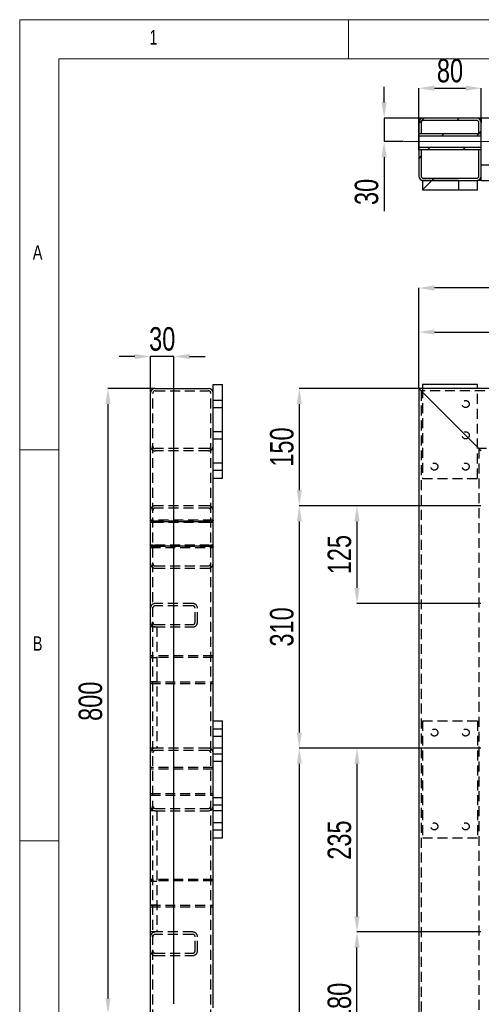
# Model space of a CAD drawing. Header units: millimetres. Extents: x 5 to 589, y 5 to 415.
# Tile 7 of 17: x 5 to 64, y 289 to 415. Entities that reach past the tile are written whole.
import ezdxf

# ---------------------------------------------------------------- set-up
doc = ezdxf.new("R2010")
doc.units = ezdxf.units.MM
doc.header["$PDSIZE"] = -1
doc.linetypes.add('CENTERX2', pattern=[20.32, 12.7, -2.54, 2.54, -2.54])
doc.linetypes.add('HIDDEN', pattern=[1.905, 1.27, -0.635])
for name, color, linetype in [('COTES', 1, 'Continuous'), ('NOTES', 6, 'Continuous'), ('TRAIT-FINS', 9, 'Continuous'), ('TRAIT-MIXTES', 3, 'CENTERX2'), ('TRAIT-TIRET', 2, 'HIDDEN')]:
    doc.layers.add(name, color=color, linetype=linetype)
doc.layers.add('TRAIT-FORT', color=4, linetype='Continuous', lineweight=25)
doc.styles.add('SLDTEXTSTYLE0', font='TXT', dxfattribs={"width": 0.75})
doc.dimstyles.new('SLDDIMSTYLE1', dxfattribs={"dimtxt": 3, "dimasz": 2, "dimexe": 0, "dimexo": 0.0625, "dimgap": 0.75, "dimtad": 0, "dimtih": 1, "dimtoh": 1, "dimdec": 0, "dimlfac": 10, "dimrnd": 1e-09, "dimzin": 12, "dimdsep": 46, "dimtxsty": 'SLDTEXTSTYLE0', "dimsah": 1, "dimcen": 0.09, "dimadec": 0, "dimazin": 3, "dimtfac": 1, "dimtdec": 0, "dimtofl": 0, "dimtmove": 0, "dimatfit": 3, "dimfxl": 1, "dimfrac": 2, "dimtolj": 1, "dimtzin": 12, "dimarcsym": 0})
doc.dimstyles.new('SLDDIMSTYLE2', dxfattribs={"dimtxt": 3, "dimasz": 2, "dimexe": 0, "dimexo": 0.0625, "dimgap": 0.75, "dimtad": 1, "dimdec": 0, "dimlfac": 10, "dimrnd": 1e-09, "dimzin": 12, "dimdsep": 46, "dimtxsty": 'SLDTEXTSTYLE0', "dimsah": 1, "dimcen": 0.09, "dimadec": 0, "dimazin": 3, "dimtfac": 1, "dimtdec": 0, "dimtofl": 0, "dimtmove": 0, "dimatfit": 3, "dimfxl": 1, "dimfrac": 2, "dimtolj": 1, "dimtzin": 12, "dimarcsym": 0})
doc.dimstyles.new('SLDDIMSTYLE6', dxfattribs={"dimtxt": 3, "dimasz": 2, "dimexe": 0, "dimexo": 0.0625, "dimgap": 0.75, "dimtad": 1, "dimdec": 0, "dimlfac": 10, "dimrnd": 1e-09, "dimzin": 12, "dimdsep": 46, "dimtxsty": 'SLDTEXTSTYLE0', "dimsah": 1, "dimcen": 0.09, "dimadec": 0, "dimazin": 3, "dimtfac": 1, "dimtdec": 0, "dimtmove": 0, "dimatfit": 0, "dimfxl": 1, "dimfrac": 2, "dimtolj": 1, "dimtzin": 12, "dimarcsym": 0})
pattern_1 = [(45, (0, 0), (-13.4704, 13.4704), []), (45, (4.49, 0), (-13.4704, 13.4704), []), (45, (8.98, 0), (-13.4704, 13.4704), []), (45, (13.47, 0), (-13.4704, 13.4704), [])]

# ---------------------------------------------------------------- blocks, each defined once
blk = doc.blocks.new('_D_11')
at = {"layer": 'COTES', "color": 0, "lineweight": -2, "transparency": 16777216}
blk.add_line((67.45, 317.55), (67.45, 69.67), dxfattribs=at)
at = {"layer": 'Defpoints', "color": 0, "transparency": 16777216}
for p in [(67.45, 317.62), (55.98, 80.86), (67.45, 69.67)]:
    blk.add_point(p, dxfattribs=at)
at = {"layer": 'COTES', "color": 0, "transparency": 16777216, "insert": (67.45, 66.67), "char_height": 3, "attachment_point": 5, "rotation": 90, "style": 'SLDTEXTSTYLE0'}
blk.add_mtext('\\A1;115', dxfattribs=at)
blk = doc.blocks.new('_D_15')
at = {"layer": 'COTES', "color": 0, "lineweight": -2, "transparency": 16777216}
for p, q in [((152.98, 346.26), (152.98, 77.67)), ((152.98, 77.67), (146.77, 73.67)), ((146.77, 73.67), (146.77, 69.67))]:
    blk.add_line(p, q, dxfattribs=at)
at = {"layer": 'Defpoints', "color": 0, "transparency": 16777216}
for p in [(152.98, 346.32), (55.98, 80.86), (146.77, 69.67)]:
    blk.add_point(p, dxfattribs=at)
at = {"layer": 'COTES', "color": 0, "transparency": 16777216, "insert": (146.77, 66.11), "char_height": 3, "attachment_point": 5, "rotation": 90, "style": 'SLDTEXTSTYLE0'}
blk.add_mtext('\\A1;970', dxfattribs=at)
blk = doc.blocks.new('_D_16')
at = {"layer": 'COTES', "color": 0, "lineweight": -2, "transparency": 16777216}
blk.add_line((157.3, 331.84), (157.3, 69.67), dxfattribs=at)
at = {"layer": 'Defpoints', "color": 0, "transparency": 16777216}
for p in [(157.3, 331.9), (55.98, 80.86), (157.3, 69.67)]:
    blk.add_point(p, dxfattribs=at)
at = {"layer": 'COTES', "color": 0, "transparency": 16777216, "insert": (157.3, 65.74), "char_height": 3, "attachment_point": 5, "rotation": 90, "style": 'SLDTEXTSTYLE0'}
blk.add_mtext('\\A1;1013', dxfattribs=at)
blk = doc.blocks.new('_D_17')
at = {"layer": 'COTES', "color": 0, "lineweight": -2, "transparency": 16777216}
for p, q in [((55.92, 367.86), (40.73, 367.86)), ((40.73, 365.86), (40.73, 354.86)), ((63.92, 352.86), (40.73, 352.86))]:
    blk.add_line(p, q, dxfattribs=at)
at = {"layer": 'COTES', "color": 0, "transparency": 16777216}
for points in [[(40.4, 365.86), (41.06, 365.86), (40.73, 367.86)], [(40.4, 354.86), (41.06, 354.86), (40.73, 352.86)]]:
    blk.add_solid(points, dxfattribs=at)
at = {"layer": 'Defpoints', "color": 0, "transparency": 16777216}
for p in [(55.98, 367.86), (40.73, 352.86), (63.98, 352.86)]:
    blk.add_point(p, dxfattribs=at)
at = {"layer": 'COTES', "color": 0, "transparency": 16777216, "insert": (36.98, 360.36), "char_height": 3, "attachment_point": 2, "rotation": 90, "style": 'SLDTEXTSTYLE0'}
blk.add_mtext('\\A1;150', dxfattribs=at)
blk = doc.blocks.new('_D_18')
at = {"layer": 'COTES', "color": 0, "lineweight": -2, "transparency": 16777216}
for p, q in [((63.92, 352.86), (40.73, 352.86)), ((40.73, 350.86), (40.73, 323.86)), ((63.92, 321.86), (40.73, 321.86))]:
    blk.add_line(p, q, dxfattribs=at)
at = {"layer": 'COTES', "color": 0, "transparency": 16777216}
for points in [[(40.4, 350.86), (41.06, 350.86), (40.73, 352.86)], [(40.4, 323.86), (41.06, 323.86), (40.73, 321.86)]]:
    blk.add_solid(points, dxfattribs=at)
at = {"layer": 'Defpoints', "color": 0, "transparency": 16777216}
for p in [(63.98, 352.86), (40.73, 321.86), (63.98, 321.86)]:
    blk.add_point(p, dxfattribs=at)
at = {"layer": 'COTES', "color": 0, "transparency": 16777216, "insert": (36.98, 337.36), "char_height": 3, "attachment_point": 2, "rotation": 90, "style": 'SLDTEXTSTYLE0'}
blk.add_mtext('\\A1;310', dxfattribs=at)
blk = doc.blocks.new('_D_19')
at = {"layer": 'COTES', "color": 0, "lineweight": -2, "transparency": 16777216}
for p, q in [((63.92, 321.86), (40.73, 321.86)), ((40.73, 319.86), (40.73, 228.36)), ((63.92, 226.36), (40.73, 226.36))]:
    blk.add_line(p, q, dxfattribs=at)
at = {"layer": 'COTES', "color": 0, "transparency": 16777216}
for points in [[(40.4, 319.86), (41.06, 319.86), (40.73, 321.86)], [(40.4, 228.36), (41.06, 228.36), (40.73, 226.36)]]:
    blk.add_solid(points, dxfattribs=at)
at = {"layer": 'Defpoints', "color": 0, "transparency": 16777216}
for p in [(63.98, 321.86), (40.73, 226.36), (63.98, 226.36)]:
    blk.add_point(p, dxfattribs=at)
at = {"layer": 'COTES', "color": 0, "transparency": 16777216, "insert": (36.98, 274.11), "char_height": 3, "attachment_point": 2, "rotation": 90, "style": 'SLDTEXTSTYLE0'}
blk.add_mtext('\\A1;955', dxfattribs=at)
blk = doc.blocks.new('_D_21')
at = {"layer": 'COTES', "color": 0, "lineweight": -2, "transparency": 16777216}
for p, q in [((63.92, 352.86), (48.09, 352.86)), ((48.09, 350.86), (48.09, 342.36)), ((63.92, 340.36), (48.09, 340.36))]:
    blk.add_line(p, q, dxfattribs=at)
at = {"layer": 'COTES', "color": 0, "transparency": 16777216}
for points in [[(47.76, 350.86), (48.43, 350.86), (48.09, 352.86)], [(47.76, 342.36), (48.43, 342.36), (48.09, 340.36)]]:
    blk.add_solid(points, dxfattribs=at)
at = {"layer": 'Defpoints', "color": 0, "transparency": 16777216}
for p in [(63.98, 352.86), (48.09, 340.36), (63.98, 340.36)]:
    blk.add_point(p, dxfattribs=at)
at = {"layer": 'COTES', "color": 0, "transparency": 16777216, "insert": (44.34, 346.61), "char_height": 3, "attachment_point": 2, "rotation": 90, "style": 'SLDTEXTSTYLE0'}
blk.add_mtext('\\A1;125', dxfattribs=at)
blk = doc.blocks.new('_D_22')
at = {"layer": 'COTES', "color": 0, "lineweight": -2, "transparency": 16777216}
for p, q in [((63.92, 321.86), (48.09, 321.86)), ((48.09, 319.86), (48.09, 300.36)), ((63.92, 298.36), (48.09, 298.36))]:
    blk.add_line(p, q, dxfattribs=at)
at = {"layer": 'COTES', "color": 0, "transparency": 16777216}
for points in [[(47.76, 319.86), (48.43, 319.86), (48.09, 321.86)], [(47.76, 300.36), (48.43, 300.36), (48.09, 298.36)]]:
    blk.add_solid(points, dxfattribs=at)
at = {"layer": 'Defpoints', "color": 0, "transparency": 16777216}
for p in [(63.98, 321.86), (48.09, 298.36), (63.98, 298.36)]:
    blk.add_point(p, dxfattribs=at)
at = {"layer": 'COTES', "color": 0, "transparency": 16777216, "insert": (44.34, 310.11), "char_height": 3, "attachment_point": 2, "rotation": 90, "style": 'SLDTEXTSTYLE0'}
blk.add_mtext('\\A1;235', dxfattribs=at)
blk = doc.blocks.new('_D_23')
at = {"layer": 'COTES', "color": 0, "lineweight": -2, "transparency": 16777216}
for p, q in [((63.92, 298.36), (48.09, 298.36)), ((48.09, 282.36), (48.09, 296.36)), ((63.92, 280.36), (48.09, 280.36))]:
    blk.add_line(p, q, dxfattribs=at)
at = {"layer": 'COTES', "color": 0, "transparency": 16777216}
for points in [[(47.76, 296.36), (48.43, 296.36), (48.09, 298.36)], [(47.76, 282.36), (48.43, 282.36), (48.09, 280.36)]]:
    blk.add_solid(points, dxfattribs=at)
at = {"layer": 'Defpoints', "color": 0, "transparency": 16777216}
for p in [(48.09, 298.36), (63.98, 298.36), (63.98, 280.36)]:
    blk.add_point(p, dxfattribs=at)
at = {"layer": 'COTES', "color": 0, "transparency": 16777216, "insert": (44.34, 289.36), "char_height": 3, "attachment_point": 2, "rotation": 90, "style": 'SLDTEXTSTYLE0'}
blk.add_mtext('\\A1;180', dxfattribs=at)
blk = doc.blocks.new('_D_31')
at = {"layer": 'COTES', "color": 0, "lineweight": -2, "transparency": 16777216}
for p, q in [((55.98, 367.93), (55.98, 380.7)), ((157.98, 380.7), (57.98, 380.7)), ((159.98, 367.93), (159.98, 380.7))]:
    blk.add_line(p, q, dxfattribs=at)
at = {"layer": 'COTES', "color": 0, "transparency": 16777216}
for points in [[(57.98, 381.03), (57.98, 380.36), (55.98, 380.7)], [(157.98, 381.03), (157.98, 380.36), (159.98, 380.7)]]:
    blk.add_solid(points, dxfattribs=at)
at = {"layer": 'Defpoints', "color": 0, "transparency": 16777216}
for p in [(55.98, 380.7), (55.98, 367.86), (159.98, 367.86)]:
    blk.add_point(p, dxfattribs=at)
at = {"layer": 'COTES', "color": 0, "transparency": 16777216, "insert": (107.98, 384.45), "char_height": 3, "attachment_point": 2, "style": 'SLDTEXTSTYLE0'}
blk.add_mtext('\\A1;1040', dxfattribs=at)
blk = doc.blocks.new('_D_33')
at = {"layer": 'COTES', "color": 0, "lineweight": -2, "transparency": 16777216}
for p, q in [((55.98, 367.93), (55.98, 375.06)), ((57.98, 375.06), (108.98, 375.06)), ((110.98, 337.43), (110.98, 375.06))]:
    blk.add_line(p, q, dxfattribs=at)
at = {"layer": 'COTES', "color": 0, "transparency": 16777216}
for points in [[(57.98, 375.39), (57.98, 374.73), (55.98, 375.06)], [(108.98, 375.39), (108.98, 374.73), (110.98, 375.06)]]:
    blk.add_solid(points, dxfattribs=at)
at = {"layer": 'Defpoints', "color": 0, "transparency": 16777216}
for p in [(110.98, 375.06), (55.98, 367.86), (110.98, 337.36)]:
    blk.add_point(p, dxfattribs=at)
at = {"layer": 'COTES', "color": 0, "transparency": 16777216, "insert": (83.48, 378.81), "char_height": 3, "attachment_point": 2, "style": 'SLDTEXTSTYLE0'}
blk.add_mtext('\\A1;550', dxfattribs=at)
blk = doc.blocks.new('_D_42')
at = {"layer": 'COTES', "color": 0, "lineweight": -2, "transparency": 16777216}
for p, q in [((51.56, 404.42), (51.56, 406.42)), ((63.92, 402.42), (51.56, 402.42)), ((51.56, 402.42), (51.56, 399.42)), ((54.05, 399.42), (51.56, 399.42)), ((51.56, 397.42), (51.56, 390.54))]:
    blk.add_line(p, q, dxfattribs=at)
at = {"layer": 'COTES', "color": 0, "transparency": 16777216}
for points in [[(51.23, 404.42), (51.89, 404.42), (51.56, 402.42)], [(51.23, 397.42), (51.89, 397.42), (51.56, 399.42)]]:
    blk.add_solid(points, dxfattribs=at)
at = {"layer": 'Defpoints', "color": 0, "transparency": 16777216}
for p in [(51.56, 402.42), (63.98, 402.42), (54.11, 399.42)]:
    blk.add_point(p, dxfattribs=at)
at = {"layer": 'COTES', "color": 0, "transparency": 16777216, "insert": (47.81, 392.98), "char_height": 3, "attachment_point": 2, "rotation": 90, "style": 'SLDTEXTSTYLE0'}
blk.add_mtext('\\A1;30', dxfattribs=at)
blk = doc.blocks.new('_D_46')
at = {"layer": 'COTES', "color": 0, "lineweight": -2, "transparency": 16777216}
for p, q in [((55.98, 400.53), (55.98, 406.24)), ((57.98, 406.24), (61.98, 406.24)), ((63.98, 400.53), (63.98, 406.24))]:
    blk.add_line(p, q, dxfattribs=at)
at = {"layer": 'COTES', "color": 0, "transparency": 16777216}
for points in [[(57.98, 406.57), (57.98, 405.91), (55.98, 406.24)], [(61.98, 406.57), (61.98, 405.91), (63.98, 406.24)]]:
    blk.add_solid(points, dxfattribs=at)
at = {"layer": 'Defpoints', "color": 0, "transparency": 16777216}
for p in [(63.98, 406.24), (55.98, 400.47), (63.98, 400.47)]:
    blk.add_point(p, dxfattribs=at)
at = {"layer": 'COTES', "color": 0, "transparency": 16777216, "insert": (59.98, 409.99), "char_height": 3, "attachment_point": 2, "style": 'SLDTEXTSTYLE0'}
blk.add_mtext('\\A1;80', dxfattribs=at)
blk = doc.blocks.new('_D_86')
at = {"layer": 'COTES', "color": 0, "lineweight": -2, "transparency": 16777216}
for p, q in [((22.25, 367.86), (16.28, 367.86)), ((16.28, 365.86), (16.28, 289.86)), ((23.4, 287.86), (16.28, 287.86))]:
    blk.add_line(p, q, dxfattribs=at)
at = {"layer": 'COTES', "color": 0, "transparency": 16777216}
for points in [[(15.95, 365.86), (16.61, 365.86), (16.28, 367.86)], [(15.95, 289.86), (16.61, 289.86), (16.28, 287.86)]]:
    blk.add_solid(points, dxfattribs=at)
at = {"layer": 'Defpoints', "color": 0, "transparency": 16777216}
for p in [(22.31, 367.86), (16.28, 287.86), (23.46, 287.86)]:
    blk.add_point(p, dxfattribs=at)
at = {"layer": 'COTES', "color": 0, "transparency": 16777216, "insert": (12.53, 327.86), "char_height": 3, "attachment_point": 2, "rotation": 90, "style": 'SLDTEXTSTYLE0'}
blk.add_mtext('\\A1;800', dxfattribs=at)
blk = doc.blocks.new('_D_87')
at = {"layer": 'COTES', "color": 0, "lineweight": -2, "transparency": 16777216}
for p, q in [((19.71, 371.94), (17.71, 371.94)), ((21.71, 367.33), (21.71, 371.94)), ((24.71, 371.94), (21.71, 371.94)), ((24.71, 289.18), (24.71, 371.94)), ((26.71, 371.94), (28.71, 371.94))]:
    blk.add_line(p, q, dxfattribs=at)
at = {"layer": 'COTES', "color": 0, "transparency": 16777216}
for points in [[(19.71, 372.27), (19.71, 371.61), (21.71, 371.94)], [(26.71, 372.27), (26.71, 371.61), (24.71, 371.94)]]:
    blk.add_solid(points, dxfattribs=at)
at = {"layer": 'Defpoints', "color": 0, "transparency": 16777216}
for p in [(21.71, 371.94), (21.71, 367.26), (24.71, 289.11)]:
    blk.add_point(p, dxfattribs=at)
at = {"layer": 'COTES', "color": 0, "transparency": 16777216, "insert": (23.21, 375.69), "char_height": 3, "attachment_point": 2, "style": 'SLDTEXTSTYLE0'}
blk.add_mtext('\\A1;30', dxfattribs=at)

msp = doc.modelspace()

# ---------------------------------------------------------------- hatches: boundary and pattern name
at = {"layer": 'TRAIT-FINS'}
h = msp.add_hatch(dxfattribs=at)
h.set_pattern_fill('DIN 201 ACIER ET FONTE', color=256, style=0, pattern_type=2)
h.set_pattern_definition(pattern_1)
edge = h.paths.add_edge_path(flags=0)
edge.add_line((63.38, 402.42), (56.58, 402.42))
edge.add_arc((56.58, 401.82), 0.6, 90, 180)
edge.add_line((55.98, 401.82), (55.98, 400.47))
edge.add_line((55.98, 400.47), (56.28, 400.47))
edge.add_line((56.28, 400.47), (56.28, 401.82))
edge.add_arc((56.58, 401.82), 0.3, 90, 180, ccw=False)
edge.add_line((56.58, 402.12), (63.38, 402.12))
edge.add_arc((63.38, 401.82), 0.3, 0, 90, ccw=False)
edge.add_line((63.68, 401.82), (63.68, 400.47))
edge.add_line((63.68, 400.47), (63.98, 400.47))
edge.add_line((63.98, 400.47), (63.98, 401.82))
edge.add_arc((63.38, 401.82), 0.6, 0, 90)
h = msp.add_hatch(dxfattribs=at)
h.set_pattern_fill('DIN 201 ACIER ET FONTE', color=256, style=0, pattern_type=2)
h.set_pattern_definition(pattern_1)
h.paths.add_polyline_path([(55.98, 400.47), (55.98, 400.17), (63.98, 400.17), (63.98, 400.47)], flags=0)
h = msp.add_hatch(dxfattribs=at)
h.set_pattern_fill('DIN 201 ACIER ET FONTE', color=256, style=0, pattern_type=2)
h.set_pattern_definition(pattern_1)
h.paths.add_polyline_path([(63.98, 398.37), (63.98, 398.67), (55.98, 398.67), (55.98, 398.37)], flags=0)
h = msp.add_hatch(dxfattribs=at)
h.set_pattern_fill('DIN 201 ACIER ET FONTE', color=256, style=0, pattern_type=2)
h.set_pattern_definition(pattern_1)
edge = h.paths.add_edge_path(flags=0)
edge.add_arc((63.38, 395.02), 0.3, 270, 360, ccw=False)
edge.add_line((63.38, 394.72), (56.58, 394.72))
edge.add_arc((56.58, 395.02), 0.3, 180, 270, ccw=False)
edge.add_line((56.28, 395.02), (56.28, 398.37))
edge.add_line((56.28, 398.37), (55.98, 398.37))
edge.add_line((55.98, 398.37), (55.98, 395.02))
edge.add_arc((56.58, 395.02), 0.6, 180, 270)
edge.add_line((56.58, 394.42), (63.38, 394.42))
edge.add_arc((63.38, 395.02), 0.6, 270, 360)
edge.add_line((63.98, 395.02), (63.98, 398.37))
edge.add_line((63.98, 398.37), (63.68, 398.37))
edge.add_line((63.68, 398.37), (63.68, 395.02))
h = msp.add_hatch(dxfattribs=at)
h.set_pattern_fill('DIN 201 ACIER ET FONTE', color=256, style=0, pattern_type=2)
h.set_pattern_definition(pattern_1)
h.paths.add_polyline_path([(61.08, 394.42), (56.48, 394.42), (56.48, 393.22), (61.08, 393.22)], flags=0)

# ---------------------------------------------------------------- linework, layer by layer
at = {"lineweight": 18}
for p, q in [((589, 415), (5, 415)), ((5, 415), (5, 5)), ((47, 410), (47, 415)), ((584, 410), (10, 410)), ((10, 410), (10, 10)), ((10, 360), (5, 360)), ((5, 310), (10, 310))]:
    msp.add_line(p, q, dxfattribs=at)
at = {"layer": 'TRAIT-FORT', "lineweight": 25}
for p, q in [((55.98, 401.82), (55.98, 400.47)), ((56.28, 401.82), (56.28, 400.47)), ((63.38, 402.42), (56.58, 402.42)), ((63.38, 402.12), (56.58, 402.12)), ((63.98, 402.42), (63.38, 402.42)), ((63.68, 400.47), (63.68, 401.82)), ((151.98, 402.42), (63.98, 402.42)), ((63.98, 402.42), (63.98, 401.82)), ((63.98, 400.47), (63.98, 401.82)), ((55.98, 400.47), (63.98, 400.47)), ((55.98, 400.47), (55.98, 400.17)), ((55.98, 398.37), (55.98, 400.47)), ((55.98, 400.47), (56.28, 400.47)), ((63.68, 400.47), (63.98, 400.47)), ((63.98, 400.17), (63.98, 400.47)), ((55.98, 400.17), (55.98, 398.67)), ((55.98, 400.17), (63.98, 400.17)), ((63.98, 398.67), (63.98, 400.17)), ((63.98, 398.67), (55.98, 398.67)), ((55.98, 398.67), (55.98, 398.37)), ((63.98, 398.37), (55.98, 398.37)), ((55.98, 398.37), (55.98, 395.02)), ((56.28, 398.37), (55.98, 398.37)), ((56.28, 398.37), (56.28, 395.02)), ((63.68, 395.02), (63.68, 398.37)), ((63.98, 398.37), (63.68, 398.37)), ((63.98, 398.37), (63.98, 398.67)), ((63.98, 395.02), (63.98, 398.37)), ((151.98, 396.42), (63.98, 396.42)), ((61.08, 394.42), (56.48, 394.42)), ((56.48, 394.42), (56.48, 393.22)), ((56.58, 394.72), (63.38, 394.72)), ((56.58, 394.42), (63.38, 394.42)), ((61.08, 394.42), (61.08, 393.22)), ((63.48, 393.22), (63.48, 394.42)), ((63.98, 394.42), (63.48, 394.42)), ((63.98, 394.42), (63.98, 395.02)), ((63.98, 394.42), (85.18, 394.42)), ((61.08, 393.22), (56.48, 393.22)), ((63.48, 393.22), (61.08, 393.22)), ((22.31, 367.86), (29.11, 367.86)), ((29.71, 368.36), (30.91, 368.36)), ((29.71, 356.36), (29.71, 368.36)), ((30.91, 356.36), (30.91, 368.36)), ((55.98, 367.86), (55.98, 80.86)), ((159.98, 367.86), (55.98, 367.86)), ((56.48, 368.36), (56.48, 367.86)), ((63.48, 368.36), (56.48, 368.36)), ((63.48, 367.86), (63.48, 368.36)), ((21.71, 81.46), (21.71, 367.26)), ((56.58, 367.26), (63.38, 360.46)), ((30.91, 356.36), (29.71, 356.36)), ((29.71, 325.36), (29.71, 356.36)), ((29.71, 310.36), (29.71, 325.36)), ((29.71, 325.36), (30.91, 325.36)), ((30.91, 310.36), (30.91, 325.36)), ((30.91, 310.36), (29.71, 310.36)), ((29.71, 288.66), (29.71, 310.36))]:
    msp.add_line(p, q, dxfattribs=at)
at = {"layer": 'TRAIT-FORT', "lineweight": 25, "flags": 128}
for points in [[(63.38, 360.46), (63.48, 360.36), (63.59, 360.26), (63.68, 360.16), (63.77, 360.08), (63.84, 360), (63.9, 359.94), (63.94, 359.9), (63.97, 359.87), (63.98, 359.86)], [(63.98, 359.86), (63.97, 359.87), (63.94, 359.9), (63.9, 359.94), (63.84, 360), (63.77, 360.08), (63.68, 360.16), (63.59, 360.26), (63.48, 360.36), (63.38, 360.46)]]:
    msp.add_lwpolyline(points, dxfattribs=at)
at = {"layer": 'TRAIT-FORT', "lineweight": 25}
for centre, radius, start, end in [((56.58, 401.82), 0.6, 90, 180), ((56.58, 401.82), 0.3, 90, 180), ((63.38, 401.82), 0.6, 0, 90), ((63.38, 401.82), 0.3, 0, 90), ((56.58, 395.02), 0.6, 180, 270), ((56.58, 395.02), 0.3, 180, 270), ((63.38, 395.02), 0.6, 270, 0), ((63.38, 395.02), 0.3, 270, 0), ((22.31, 367.26), 0.6, 90, 180), ((29.11, 367.26), 0.6, 0, 90), ((302.88, 614.09), 348.69, 224.9212, 225.0606), ((302.88, 614.09), 348.69, 224.9212, 225.0606)]:
    msp.add_arc(centre, radius, start, end, dxfattribs=at)
at = {"layer": 'TRAIT-MIXTES', "lineweight": 18}
msp.add_line((54.11, 399.42), (66.6, 399.42), dxfattribs=at)
at = {"layer": 'TRAIT-TIRET'}
for p, q in [((56.48, 367.86), (56.48, 356.36)), ((63.48, 356.36), (63.48, 367.86)), ((22.01, 81.46), (22.01, 367.26)), ((22.31, 367.56), (29.11, 367.56)), ((29.41, 81.46), (29.41, 367.26)), ((56.28, 367.56), (56.28, 81.16)), ((159.68, 367.56), (56.28, 367.56)), ((30.91, 366.31), (29.71, 366.31)), ((29.71, 365.41), (30.91, 365.41)), ((30.91, 362.31), (29.71, 362.31)), ((29.71, 361.41), (30.91, 361.41)), ((29.11, 360.16), (22.31, 360.16)), ((63.68, 360.16), (63.68, 88.56)), ((152.28, 360.16), (63.68, 360.16)), ((29.11, 359.86), (22.31, 359.86)), ((30.91, 358.31), (29.71, 358.31)), ((29.71, 357.41), (30.91, 357.41)), ((56.48, 356.36), (63.48, 356.36)), ((29.11, 352.86), (22.31, 352.86)), ((29.11, 352.56), (22.31, 352.56)), ((29.71, 351.02), (21.71, 351.02)), ((22.01, 351.02), (21.71, 351.02)), ((29.71, 350.82), (21.71, 350.82)), ((22.01, 350.7), (21.71, 350.7)), ((29.11, 350.87), (22.31, 350.87)), ((29.11, 350.7), (22.31, 350.7)), ((29.71, 351.02), (29.41, 351.02)), ((29.71, 350.7), (29.41, 350.7)), ((21.71, 347.84), (22.01, 347.84)), ((21.71, 347.72), (29.71, 347.72)), ((21.71, 347.52), (29.71, 347.52)), ((21.71, 347.52), (22.01, 347.52)), ((22.31, 347.84), (29.11, 347.84)), ((22.31, 347.67), (29.11, 347.67)), ((29.41, 347.84), (29.71, 347.84)), ((29.41, 347.52), (29.71, 347.52)), ((22.31, 345.16), (29.11, 345.16)), ((22.31, 344.86), (29.11, 344.86)), ((27.11, 340.36), (22.31, 340.36)), ((27.11, 340.06), (22.31, 340.06)), ((27.41, 337.96), (27.41, 339.76)), ((27.71, 337.96), (27.71, 339.76)), ((22.31, 337.66), (27.11, 337.66)), ((22.31, 337.36), (21.71, 337.36)), ((22.31, 337.36), (27.11, 337.36)), ((22.51, 337.36), (22.51, 321.86)), ((29.71, 333.65), (21.71, 333.65)), ((22.01, 333.65), (21.71, 333.65)), ((29.71, 333.65), (29.41, 333.65)), ((29.71, 333.45), (21.71, 333.45)), ((22.51, 333.4), (21.71, 333.4)), ((21.71, 330.4), (22.51, 330.4)), ((21.71, 330.35), (29.71, 330.35)), ((21.71, 330.15), (29.71, 330.15)), ((21.71, 330.15), (22.01, 330.15)), ((29.41, 330.15), (29.71, 330.15)), ((56.48, 325.36), (56.48, 310.36)), ((56.48, 325.36), (63.48, 325.36)), ((63.48, 325.36), (63.48, 310.36)), ((30.91, 324.31), (29.71, 324.31)), ((29.71, 323.41), (30.91, 323.41)), ((22.31, 321.86), (21.71, 321.86)), ((29.11, 321.86), (22.31, 321.86)), ((29.11, 321.56), (22.31, 321.56)), ((30.91, 321.86), (29.71, 321.86)), ((30.91, 321.11), (29.71, 321.11)), ((29.71, 320.21), (30.91, 320.21)), ((29.71, 319.37), (21.71, 319.37)), ((22.01, 319.37), (21.71, 319.37)), ((29.71, 319.17), (21.71, 319.17)), ((29.71, 319.37), (29.41, 319.37)), ((21.71, 316.07), (29.71, 316.07)), ((21.71, 315.87), (29.71, 315.87)), ((21.71, 315.87), (22.01, 315.87)), ((29.41, 315.87), (29.71, 315.87)), ((30.91, 315.51), (29.71, 315.51)), ((22.31, 313.86), (21.71, 313.86)), ((22.31, 314.16), (29.11, 314.16)), ((22.31, 313.86), (29.11, 313.86)), ((22.51, 313.86), (22.51, 298.36)), ((29.71, 314.61), (30.91, 314.61)), ((30.91, 313.86), (29.71, 313.86)), ((30.91, 312.31), (29.71, 312.31)), ((29.71, 311.41), (30.91, 311.41)), ((63.48, 310.36), (56.48, 310.36)), ((29.71, 305.08), (21.71, 305.08)), ((22.01, 305.08), (21.71, 305.08)), ((29.71, 304.88), (21.71, 304.88)), ((22.51, 304.83), (21.71, 304.83)), ((29.71, 305.08), (29.41, 305.08)), ((21.71, 301.83), (22.51, 301.83)), ((21.71, 301.78), (29.71, 301.78)), ((21.71, 301.58), (29.71, 301.58)), ((21.71, 301.58), (22.01, 301.58)), ((29.41, 301.58), (29.71, 301.58)), ((22.31, 298.36), (21.71, 298.36)), ((27.11, 298.36), (22.31, 298.36)), ((27.11, 298.06), (22.31, 298.06)), ((27.41, 295.96), (27.41, 297.76)), ((27.71, 295.96), (27.71, 297.76)), ((22.31, 295.66), (27.11, 295.66)), ((22.31, 295.36), (27.11, 295.36))]:
    msp.add_line(p, q, dxfattribs=at)
for centre in [(61.98, 365.86), (61.98, 361.86), (57.98, 357.86), (61.98, 357.86), (57.98, 323.86), (61.98, 323.86), (57.98, 311.86), (61.98, 311.86)]:
    msp.add_circle(centre, 0.45, dxfattribs=at)
for centre, radius, start, end in [((22.31, 367.26), 0.3, 90, 180), ((29.11, 367.26), 0.3, 0, 90), ((22.31, 360.46), 0.6, 180, 270), ((22.31, 360.46), 0.3, 180, 270), ((29.11, 360.46), 0.6, 270, 0), ((29.11, 360.46), 0.3, 270, 0), ((22.31, 352.26), 0.6, 90, 180), ((22.31, 352.26), 0.3, 90, 180), ((29.11, 352.26), 0.6, 0, 90), ((29.11, 352.26), 0.3, 0, 90), ((22.31, 345.46), 0.6, 180, 270), ((22.31, 345.46), 0.3, 180, 270), ((29.11, 345.46), 0.6, 270, 0), ((29.11, 345.46), 0.3, 270, 0), ((22.31, 339.76), 0.6, 90, 180), ((22.31, 339.76), 0.3, 90, 180), ((27.11, 339.76), 0.6, 0, 90), ((27.11, 339.76), 0.3, 0, 90), ((22.31, 337.96), 0.6, 180, 270), ((22.31, 337.96), 0.3, 180, 270), ((27.11, 337.96), 0.3, 270, 0), ((27.11, 337.96), 0.6, 270, 0), ((22.31, 321.26), 0.6, 90, 180), ((22.31, 321.26), 0.3, 90, 180), ((29.11, 321.26), 0.6, 0, 90), ((29.11, 321.26), 0.3, 0, 90), ((22.31, 314.46), 0.6, 180, 270), ((22.31, 314.46), 0.3, 180, 270), ((29.11, 314.46), 0.3, 270, 0), ((29.11, 314.46), 0.6, 270, 0), ((22.31, 297.76), 0.6, 90, 180), ((27.11, 297.76), 0.6, 0, 90), ((22.31, 297.76), 0.3, 90, 180), ((27.11, 297.76), 0.3, 0, 90), ((22.31, 295.96), 0.6, 180, 270), ((22.31, 295.96), 0.3, 180, 270), ((27.11, 295.96), 0.6, 270, 0), ((27.11, 295.96), 0.3, 270, 0)]:
    msp.add_arc(centre, radius, start, end, dxfattribs=at)
for points, knots in [([(22.31, 350.7), (22.27, 350.7), (22.23, 350.71), (22.15, 350.72), (22.11, 350.73), (22.03, 350.75), (22, 350.76), (21.94, 350.79), (21.91, 350.8), (21.85, 350.83), (21.83, 350.84), (21.79, 350.87), (21.77, 350.89), (21.74, 350.92), (21.73, 350.93), (21.71, 350.95), (21.71, 350.96), (21.71, 350.97)], [0, 0, 0, 0, 0.125, 0.125, 0.25, 0.25, 0.375, 0.375, 0.5, 0.5, 0.625, 0.625, 0.75, 0.75, 0.875, 0.875, 1, 1, 1, 1]), ([(22.31, 350.87), (22.29, 350.87), (22.27, 350.87), (22.23, 350.88), (22.21, 350.88), (22.17, 350.89), (22.16, 350.89), (22.12, 350.9), (22.11, 350.9), (22.08, 350.91), (22.07, 350.92), (22.05, 350.93), (22.04, 350.94), (22.02, 350.95), (22.02, 350.95), (22.01, 350.96), (22.01, 350.97), (22.01, 350.97)], [0, 0, 0, 0, 0.125, 0.125, 0.25, 0.25, 0.375, 0.375, 0.5, 0.5, 0.625, 0.625, 0.75, 0.75, 0.875, 0.875, 1, 1, 1, 1]), ([(29.71, 350.97), (29.71, 350.96), (29.7, 350.95), (29.69, 350.94), (29.69, 350.93), (29.68, 350.92), (29.67, 350.91), (29.65, 350.89), (29.63, 350.87), (29.59, 350.84), (29.56, 350.83), (29.51, 350.8), (29.48, 350.79), (29.43, 350.77), (29.42, 350.76), (29.38, 350.75), (29.36, 350.74), (29.33, 350.73), (29.31, 350.73), (29.27, 350.72), (29.25, 350.72), (29.19, 350.71), (29.15, 350.7), (29.11, 350.7)], [0, 0, 0, 0, 0.125, 0.125, 0.1875, 0.1875, 0.25, 0.25, 0.375, 0.375, 0.5, 0.5, 0.625, 0.625, 0.6875, 0.6875, 0.75, 0.75, 0.8125, 0.8125, 0.875, 0.875, 1, 1, 1, 1]), ([(29.41, 350.97), (29.41, 350.97), (29.41, 350.96), (29.4, 350.95), (29.39, 350.95), (29.38, 350.94), (29.37, 350.93), (29.35, 350.92), (29.34, 350.91), (29.31, 350.9), (29.29, 350.9), (29.26, 350.89), (29.24, 350.89), (29.21, 350.88), (29.19, 350.88), (29.15, 350.87), (29.13, 350.87), (29.11, 350.87)], [0, 0, 0, 0, 0.125, 0.125, 0.25, 0.25, 0.375, 0.375, 0.5, 0.5, 0.625, 0.625, 0.75, 0.75, 0.875, 0.875, 1, 1, 1, 1]), ([(21.71, 347.57), (21.71, 347.58), (21.71, 347.59), (21.72, 347.61), (21.73, 347.61), (21.74, 347.63), (21.75, 347.63), (21.77, 347.65), (21.79, 347.67), (21.83, 347.7), (21.85, 347.71), (21.91, 347.74), (21.94, 347.76), (21.98, 347.77), (22, 347.78), (22.03, 347.79), (22.05, 347.8), (22.09, 347.81), (22.11, 347.81), (22.15, 347.82), (22.17, 347.83), (22.23, 347.83), (22.27, 347.84), (22.31, 347.84)], [0, 0, 0, 0, 0.125, 0.125, 0.1875, 0.1875, 0.25, 0.25, 0.375, 0.375, 0.5, 0.5, 0.625, 0.625, 0.6875, 0.6875, 0.75, 0.75, 0.8125, 0.8125, 0.875, 0.875, 1, 1, 1, 1]), ([(22.01, 347.57), (22.01, 347.57), (22.01, 347.58), (22.02, 347.59), (22.02, 347.59), (22.04, 347.6), (22.05, 347.61), (22.07, 347.62), (22.08, 347.63), (22.11, 347.64), (22.12, 347.64), (22.15, 347.65), (22.17, 347.65), (22.21, 347.66), (22.23, 347.66), (22.27, 347.67), (22.29, 347.67), (22.31, 347.67)], [0, 0, 0, 0, 0.125, 0.125, 0.25, 0.25, 0.375, 0.375, 0.5, 0.5, 0.625, 0.625, 0.75, 0.75, 0.875, 0.875, 1, 1, 1, 1]), ([(29.11, 347.84), (29.15, 347.84), (29.19, 347.83), (29.27, 347.82), (29.31, 347.81), (29.38, 347.79), (29.42, 347.78), (29.48, 347.76), (29.51, 347.74), (29.56, 347.71), (29.59, 347.7), (29.63, 347.67), (29.65, 347.65), (29.68, 347.63), (29.69, 347.61), (29.7, 347.59), (29.71, 347.58), (29.71, 347.57)], [0, 0, 0, 0, 0.125, 0.125, 0.25, 0.25, 0.375, 0.375, 0.5, 0.5, 0.625, 0.625, 0.75, 0.75, 0.875, 0.875, 1, 1, 1, 1]), ([(29.11, 347.67), (29.13, 347.67), (29.15, 347.67), (29.19, 347.66), (29.21, 347.66), (29.24, 347.65), (29.26, 347.65), (29.29, 347.64), (29.31, 347.64), (29.34, 347.63), (29.35, 347.62), (29.37, 347.61), (29.38, 347.6), (29.39, 347.59), (29.4, 347.59), (29.41, 347.58), (29.41, 347.57), (29.41, 347.57)], [0, 0, 0, 0, 0.125, 0.125, 0.25, 0.25, 0.375, 0.375, 0.5, 0.5, 0.625, 0.625, 0.75, 0.75, 0.875, 0.875, 1, 1, 1, 1])]:
    msp.add_open_spline(points, degree=3, knots=knots, dxfattribs=at)

# ---------------------------------------------------------------- texts
at = {"layer": 'NOTES', "char_height": 1.85, "attachment_point": 1, "style": 'SLDTEXTSTYLE0'}
for s, insert in [('1', (21.58, 413.67)), ('A', (6.67, 386.17)), ('B', (6.67, 336.17))]:
    msp.add_mtext(s, dxfattribs=dict(at, insert=insert))

# ---------------------------------------------------------------- dimensions: what is measured, and where the dimension line sits
at = {"layer": 'COTES'}
for base, p1, p2, dimstyle, picture, middle in [((63.98, 406.24), (55.98, 400.47), (63.98, 400.47), 'SLDDIMSTYLE2', '_D_46', (59.98, 406.24)), ((55.98, 380.7), (159.98, 367.86), (55.98, 367.86), 'SLDDIMSTYLE2', '_D_31', (107.98, 380.7)), ((110.98, 375.06), (55.98, 367.86), (110.98, 337.36), 'SLDDIMSTYLE2', '_D_33', (83.48, 375.06)), ((21.71, 371.94), (24.71, 289.11), (21.71, 367.26), 'SLDDIMSTYLE6', '_D_87', (23.21, 371.94))]:
    dim = msp.add_linear_dim(base=base, p1=p1, p2=p2, dimstyle=dimstyle, dxfattribs=at)
    dim.commit()
    dim.dimension.update_dxf_attribs({"geometry": picture, "text_midpoint": middle, "dimtype": 160})
for base, p1, p2, dimstyle, picture, middle in [((51.56, 402.42), (54.11, 399.42), (63.98, 402.42), 'SLDDIMSTYLE6', '_D_42', (51.56, 392.98)), ((16.28, 287.86), (22.31, 367.86), (23.46, 287.86), 'SLDDIMSTYLE2', '_D_86', (16.28, 327.86)), ((40.73, 352.86), (55.98, 367.86), (63.98, 352.86), 'SLDDIMSTYLE2', '_D_17', (40.73, 360.36)), ((40.73, 321.86), (63.98, 352.86), (63.98, 321.86), 'SLDDIMSTYLE2', '_D_18', (40.73, 337.36)), ((48.09, 340.36), (63.98, 352.86), (63.98, 340.36), 'SLDDIMSTYLE2', '_D_21', (48.09, 346.61)), ((40.73, 226.36), (63.98, 321.86), (63.98, 226.36), 'SLDDIMSTYLE2', '_D_19', (40.73, 274.11)), ((48.09, 298.36), (63.98, 321.86), (63.98, 298.36), 'SLDDIMSTYLE2', '_D_22', (48.09, 310.11)), ((48.09, 298.36), (63.98, 280.36), (63.98, 298.36), 'SLDDIMSTYLE2', '_D_23', (48.09, 289.36))]:
    dim = msp.add_linear_dim(base=base, p1=p1, p2=p2, angle=90, dimstyle=dimstyle, dxfattribs=at)
    dim.commit()
    dim.dimension.update_dxf_attribs({"geometry": picture, "text_midpoint": middle, "dimtype": 160})
for feature_location, offset, picture, middle in [((152.98, 346.32), (-6.21, -276.65), '_D_15', (146.77, 66.11)), ((157.3, 331.9), (0, -262.23), '_D_16', (157.3, 65.74)), ((67.45, 317.62), (0, -247.94), '_D_11', (67.45, 66.67))]:
    dim = msp.add_ordinate_dim(feature_location=feature_location, offset=offset, dtype=1, origin=(55.98, 80.86), dimstyle='SLDDIMSTYLE1', dxfattribs=at)
    dim.commit()
    dim.dimension.update_dxf_attribs({"geometry": picture, "text_midpoint": middle})

doc.saveas('drawing.dxf')
